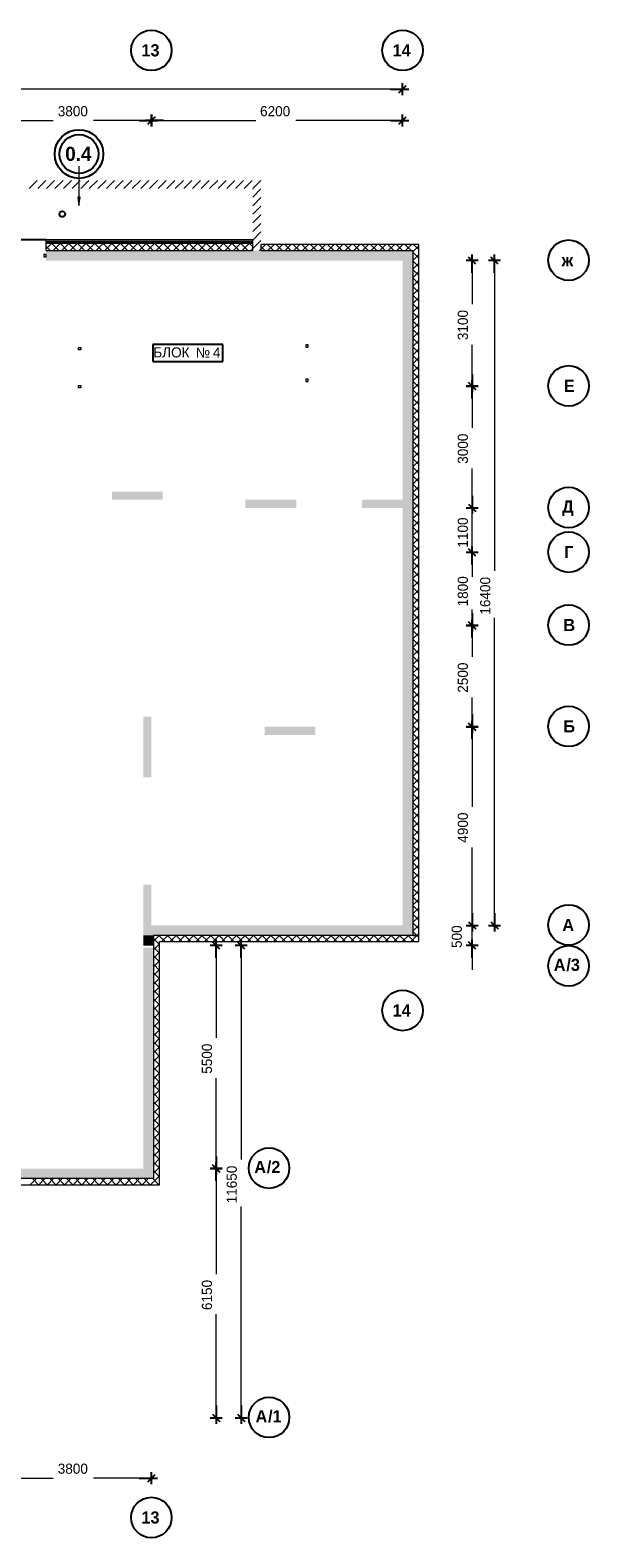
# Model space of a CAD drawing. Header units: millimetres. Extents: x 349531 to 1063351, y -131924 to 96186.
# Tile 58 of 228: x 402120 to 415911, y -658 to 36542. Entities that reach past the tile are written whole.
import ezdxf

# ---------------------------------------------------------------- set-up
doc = ezdxf.new("R2010")
doc.units = ezdxf.units.MM
doc.linetypes.add('______5', pattern=[1100, 800, -100, 100, -100])
for name, color, linetype, lineweight in [('Standard', 7, 'Continuous', 25), ('Навесной фасад', 7, 'Continuous', 25), ('Общий01', 7, 'Continuous', 13), ('Оси', 40, '______5', 18), ('Уровень пола', 7, 'Continuous', 13)]:
    doc.layers.add(name, color=color, linetype=linetype, lineweight=lineweight)
doc.layers.add('Стена_ бетон несущ.', color=7, linetype='Continuous', lineweight=70, true_color=0xb4b496)
doc.styles.add('MtXpl_Century_Gothic', font='GOTHIC.TTF')
doc.styles.add('MtXpl_Century_Gothic_1', font='GOTHICB.TTF')
doc.styles.add('MtXpl_Segoe_UI_Symbo', font='seguisym.ttf')

# ---------------------------------------------------------------- blocks, each defined once
blk = doc.blocks.new('проверка')
at = {"layer": 'Навесной фасад', "linetype": 'Continuous', "lineweight": 18, "true_color": 0xf0b464, "transparency": 33554687}
blk.add_hatch(color=31, dxfattribs=at).paths.add_polyline_path([(42714, -3137), (47814, -3137), (47814, -3097), (42714, -3097)])
at = {"layer": 'Стена_ бетон несущ.', "linetype": 'Continuous', "lineweight": 18, "true_color": 0xf1f1f1, "transparency": 33554687}
for points in [[(42714, -3607), (51514, -3607), (51514, -3357), (42714, -3357)], [(51514, -3357), (51514, -12107), (51764, -12107), (51764, -3357)], [(44339, -9507), (45589, -9507), (45589, -9307), (44339, -9307)], [(47634, -9707), (48887, -9707), (48887, -9507), (47634, -9507)], [(50513, -9707), (51514, -9707), (51514, -9507), (50513, -9507)], [(51514, -12107), (51514, -20007), (51764, -20007), (51764, -12107)], [(45114, -14857), (45114, -16357), (45314, -16357), (45314, -14857)], [(48113, -15307), (49363, -15307), (49363, -15107), (48113, -15107)], [(45314, -20007), (45314, -19007), (45114, -19007), (45114, -20007)], [(51764, -20007), (45114, -20007), (45114, -20257), (45364, -20257), (51764, -20257)], [(45114, -20257), (45114, -20507), (45364, -20507), (45364, -20257)], [(45114, -20557), (45114, -26007), (45364, -26007), (45364, -20557)], [(45364, -26007), (41514, -26007), (41514, -26257), (45364, -26257)]]:
    blk.add_hatch(color=7, dxfattribs=at).paths.add_polyline_path(points)
at = {"layer": 'Уровень пола', "linetype": 'Continuous', "lineweight": 13, "transparency": 33554687}
blk.add_hatch(color=202, dxfattribs=at).paths.add_polyline_path([(43496, -2039), (43526, -2249), (43556, -2039)])
at = {"color": 0, "linetype": 'ByBlock', "lineweight": -2}
for p, q in [((51514, 475), (51514, 775)), ((51214, 625), (51664, 625)), ((51424, 535), (51604, 715)), ((45314, -300), (45314, 0)), ((45314, 0), (45314, -300)), ((51514, -300), (51514, 0)), ((45014, -150), (45464, -150)), ((45614, -150), (45164, -150)), ((45224, -240), (45404, -60)), ((45404, -60), (45224, -240)), ((51214, -150), (51664, -150)), ((51424, -240), (51604, -60)), ((53381, -3607), (53081, -3607)), ((53321, -3697), (53141, -3517)), ((53231, -3907), (53231, -3457)), ((53934, -3607), (53634, -3607)), ((53874, -3697), (53694, -3517)), ((53784, -3907), (53784, -3457)), ((53321, -6797), (53141, -6617)), ((53141, -6617), (53321, -6797)), ((53231, -6407), (53231, -6857)), ((53231, -7007), (53231, -6557)), ((53381, -6707), (53081, -6707)), ((53081, -6707), (53381, -6707)), ((53141, -9617), (53321, -9797)), ((53141, -9617), (53321, -9797)), ((53231, -9407), (53231, -9857)), ((53231, -9407), (53231, -9857)), ((53081, -9707), (53381, -9707)), ((53081, -9707), (53381, -9707)), ((53321, -10897), (53141, -10717)), ((53321, -10897), (53141, -10717)), ((53231, -11107), (53231, -10657)), ((53231, -11107), (53231, -10657)), ((53381, -10807), (53081, -10807)), ((53381, -10807), (53081, -10807)), ((53381, -12607), (53081, -12607)), ((53081, -12607), (53381, -12607)), ((53321, -12697), (53141, -12517)), ((53141, -12517), (53321, -12697)), ((53231, -12307), (53231, -12757)), ((53231, -12907), (53231, -12457)), ((53231, -14807), (53231, -15257)), ((53381, -15107), (53081, -15107)), ((53081, -15107), (53381, -15107)), ((53321, -15197), (53141, -15017)), ((53141, -15017), (53321, -15197)), ((53231, -15407), (53231, -14957)), ((53231, -19707), (53231, -20157)), ((53231, -19707), (53231, -20157)), ((53784, -19707), (53784, -20157)), ((53081, -20007), (53381, -20007)), ((53081, -20007), (53381, -20007)), ((53141, -19917), (53321, -20097)), ((53141, -19917), (53321, -20097)), ((53634, -20007), (53934, -20007)), ((53694, -19917), (53874, -20097)), ((47004, -20597), (46824, -20417)), ((46914, -20807), (46914, -20357)), ((47617, -20597), (47437, -20417)), ((47527, -20807), (47527, -20357)), ((53321, -20597), (53141, -20417)), ((53231, -20807), (53231, -20357)), ((47064, -20507), (46764, -20507)), ((47677, -20507), (47377, -20507)), ((53381, -20507), (53081, -20507)), ((47064, -26007), (46764, -26007)), ((46764, -26007), (47064, -26007)), ((47004, -26097), (46824, -25917)), ((46824, -25917), (47004, -26097)), ((46914, -25707), (46914, -26157)), ((46914, -26307), (46914, -25857)), ((46914, -31857), (46914, -32307)), ((47527, -31857), (47527, -32307)), ((46764, -32157), (47064, -32157)), ((46824, -32067), (47004, -32247)), ((47377, -32157), (47677, -32157)), ((47437, -32067), (47617, -32247)), ((45014, -33645), (45464, -33645)), ((45224, -33735), (45404, -33555)), ((45314, -33795), (45314, -33495))]:
    blk.add_line(p, q, dxfattribs=at)
for centre, radius in [((45313, 1581), 500), ((51513, 1581), 500), ((43526, -976), 600), ((43526, -976), 480), ((55611, -3597), 500), ((55611, -6697), 500), ((55611, -9697), 500), ((55611, -10797), 500), ((55611, -12597), 500), ((55611, -15097), 500), ((55611, -19997), 500), ((55611, -21007), 500), ((51513, -22107), 500), ((48217, -25997), 500), ((48217, -32147), 500), ((45313, -34619), 500)]:
    blk.add_circle(centre, radius, dxfattribs=at)
at = {"layer": 'Standard', "color": 7, "linetype": 'Continuous', "lineweight": 13, "transparency": 33554687}
for p, q in [((42714, -3454), (42658, -3454)), ((42658, -3454), (42658, -3510)), ((42658, -3510), (42714, -3510)), ((42714, -3510), (42714, -3454)), ((43515, -5803), (43515, -5747)), ((43515, -5747), (43571, -5747)), ((43571, -5803), (43515, -5803)), ((43571, -5747), (43571, -5803)), ((49126, -5687), (49126, -5743)), ((49182, -5687), (49126, -5687)), ((49126, -5743), (49182, -5743)), ((49182, -5743), (49182, -5687)), ((43515, -6747), (43515, -6691)), ((43515, -6691), (43571, -6691)), ((43571, -6691), (43571, -6747)), ((49126, -6531), (49126, -6587)), ((49182, -6531), (49126, -6531)), ((49126, -6587), (49182, -6587)), ((49182, -6587), (49182, -6531)), ((43571, -6747), (43515, -6747))]:
    blk.add_line(p, q, dxfattribs=at)
at = {"layer": 'Навесной фасад', "color": 7, "linetype": 'Continuous', "lineweight": 25, "transparency": 33554687}
blk.add_line((42714, -3097), (41514, -3097), dxfattribs=at)
at = {"layer": 'Навесной фасад', "color": 7, "linetype": 'Continuous', "lineweight": 13, "transparency": 33554687}
for p, q in [((42714, -3137), (42714, -3097)), ((47814, -3097), (42714, -3097)), ((42714, -3177), (42714, -3137)), ((47814, -3137), (42714, -3137)), ((42714, -3137), (47814, -3137)), ((42714, -3177), (47814, -3177)), ((47814, -3137), (47814, -3097)), ((47814, -3177), (47814, -3137))]:
    blk.add_line(p, q, dxfattribs=at)
at = {"layer": 'Навесной фасад', "color": 41, "linetype": 'Continuous', "lineweight": 13, "transparency": 33554687}
for p, q in [((42714, -3357), (42714, -3177)), ((47814, -3177), (42714, -3177)), ((47814, -3357), (47814, -3177)), ((51764, -3207), (48014, -3207)), ((48014, -3207), (48014, -3357)), ((51914, -3207), (51764, -3207)), ((51914, -20257), (51914, -3207)), ((42714, -3357), (47814, -3357)), ((48014, -3357), (51514, -3357)), ((51514, -3357), (51764, -3357)), ((51764, -3357), (51764, -12107)), ((51764, -12107), (51764, -20007)), ((51764, -20007), (51764, -20257)), ((45364, -20257), (45364, -20507)), ((45514, -20257), (45364, -20257)), ((51764, -20257), (45514, -20257)), ((45514, -20407), (51914, -20407)), ((45514, -26257), (45514, -20407)), ((51914, -20257), (51764, -20257)), ((51764, -20257), (51914, -20257)), ((51914, -20407), (51914, -20257)), ((45364, -20507), (45364, -20557)), ((45364, -20557), (45364, -26007)), ((45364, -26007), (45364, -26257)), ((45364, -26257), (41914, -26257)), ((41914, -26407), (45514, -26407)), ((45514, -26407), (45514, -26257))]:
    blk.add_line(p, q, dxfattribs=at)
at = {"layer": 'Навесной фасад', "color": 41, "linetype": 'Continuous', "lineweight": 18, "transparency": 33554687}
for p, q in [((42714, -3319), (42856, -3177)), ((42813, -3357), (42714, -3257)), ((43026, -3357), (42846, -3177)), ((42888, -3357), (43068, -3177)), ((43238, -3357), (43058, -3177)), ((43100, -3357), (43280, -3177)), ((43450, -3357), (43270, -3177)), ((43312, -3357), (43492, -3177)), ((43662, -3357), (43482, -3177)), ((43524, -3357), (43704, -3177)), ((43874, -3357), (43694, -3177)), ((43736, -3357), (43916, -3177)), ((44086, -3357), (43906, -3177)), ((43949, -3357), (44129, -3177)), ((44298, -3357), (44118, -3177)), ((44161, -3357), (44341, -3177)), ((44511, -3357), (44331, -3177)), ((44373, -3357), (44553, -3177)), ((44723, -3357), (44543, -3177)), ((44585, -3357), (44765, -3177)), ((44935, -3357), (44755, -3177)), ((44797, -3357), (44977, -3177)), ((45147, -3357), (44967, -3177)), ((45009, -3357), (45189, -3177)), ((45359, -3357), (45179, -3177)), ((45221, -3357), (45401, -3177)), ((45571, -3357), (45391, -3177)), ((45433, -3357), (45613, -3177)), ((45783, -3357), (45603, -3177)), ((45646, -3357), (45826, -3177)), ((45995, -3357), (45815, -3177)), ((45858, -3357), (46038, -3177)), ((46208, -3357), (46028, -3177)), ((46070, -3357), (46250, -3177)), ((46420, -3357), (46240, -3177)), ((46282, -3357), (46462, -3177)), ((46632, -3357), (46452, -3177)), ((46494, -3357), (46674, -3177)), ((46844, -3357), (46664, -3177)), ((46706, -3357), (46886, -3177)), ((47056, -3357), (46876, -3177)), ((46918, -3357), (47098, -3177)), ((47268, -3357), (47088, -3177)), ((47131, -3357), (47311, -3177)), ((47480, -3357), (47300, -3177)), ((47343, -3357), (47523, -3177)), ((47693, -3357), (47513, -3177)), ((47555, -3357), (47735, -3177)), ((47814, -3266), (47725, -3177)), ((47767, -3357), (47814, -3310)), ((48014, -3322), (48129, -3207)), ((48117, -3357), (48014, -3254)), ((48329, -3357), (48179, -3207)), ((48191, -3357), (48341, -3207)), ((48541, -3357), (48391, -3207)), ((48403, -3357), (48553, -3207)), ((48753, -3357), (48603, -3207)), ((48615, -3357), (48765, -3207)), ((48965, -3357), (48815, -3207)), ((48828, -3357), (48978, -3207)), ((49177, -3357), (49027, -3207)), ((49040, -3357), (49190, -3207)), ((49390, -3357), (49240, -3207)), ((49252, -3357), (49402, -3207)), ((49602, -3357), (49452, -3207)), ((49464, -3357), (49614, -3207)), ((49814, -3357), (49664, -3207)), ((49676, -3357), (49826, -3207)), ((50026, -3357), (49876, -3207)), ((49888, -3357), (50038, -3207)), ((50238, -3357), (50088, -3207)), ((50100, -3357), (50250, -3207)), ((50450, -3357), (50300, -3207)), ((50312, -3357), (50462, -3207)), ((50662, -3357), (50512, -3207)), ((50525, -3357), (50675, -3207)), ((50874, -3357), (50724, -3207)), ((50737, -3357), (50887, -3207)), ((51087, -3357), (50937, -3207)), ((50949, -3357), (51099, -3207)), ((51299, -3357), (51149, -3207)), ((51161, -3357), (51311, -3207)), ((51511, -3357), (51361, -3207)), ((51373, -3357), (51523, -3207)), ((51723, -3357), (51573, -3207)), ((51585, -3357), (51735, -3207)), ((51764, -3391), (51914, -3241)), ((51914, -3335), (51785, -3207)), ((51914, -3547), (51764, -3397)), ((51764, -3603), (51914, -3453)), ((51914, -3760), (51764, -3610)), ((51764, -3815), (51914, -3665)), ((51914, -3972), (51764, -3822)), ((51764, -4027), (51914, -3877)), ((51914, -4184), (51764, -4034)), ((51764, -4239), (51914, -4089)), ((51914, -4396), (51764, -4246)), ((51764, -4451), (51914, -4301)), ((51914, -4608), (51764, -4458)), ((51764, -4664), (51914, -4514)), ((51914, -4820), (51764, -4670)), ((51764, -4876), (51914, -4726)), ((51914, -5032), (51764, -4882)), ((51764, -5088), (51914, -4938)), ((51914, -5244), (51764, -5094)), ((51764, -5300), (51914, -5150)), ((51914, -5457), (51764, -5307)), ((51764, -5512), (51914, -5362)), ((51914, -5669), (51764, -5519)), ((51764, -5724), (51914, -5574)), ((51914, -5881), (51764, -5731)), ((51764, -5936), (51914, -5786)), ((51914, -6093), (51764, -5943)), ((51764, -6149), (51914, -5999)), ((51914, -6305), (51764, -6155)), ((51764, -6361), (51914, -6211)), ((51914, -6517), (51764, -6367)), ((51764, -6573), (51914, -6423)), ((51914, -6729), (51764, -6579)), ((51764, -6785), (51914, -6635)), ((51914, -6942), (51764, -6792)), ((51764, -6997), (51914, -6847)), ((51914, -7154), (51764, -7004)), ((51764, -7209), (51914, -7059)), ((51914, -7366), (51764, -7216)), ((51764, -7421), (51914, -7271)), ((51914, -7578), (51764, -7428)), ((51764, -7633), (51914, -7483)), ((51914, -7790), (51764, -7640)), ((51764, -7846), (51914, -7696)), ((51914, -8002), (51764, -7852)), ((51764, -8058), (51914, -7908)), ((51914, -8214), (51764, -8064)), ((51764, -8270), (51914, -8120)), ((51914, -8426), (51764, -8276)), ((51764, -8482), (51914, -8332)), ((51914, -8639), (51764, -8489)), ((51764, -8694), (51914, -8544)), ((51914, -8851), (51764, -8701)), ((51764, -8906), (51914, -8756)), ((51914, -9063), (51764, -8913)), ((51764, -9118), (51914, -8968)), ((51914, -9275), (51764, -9125)), ((51764, -9331), (51914, -9181)), ((51914, -9487), (51764, -9337)), ((51764, -9543), (51914, -9393)), ((51914, -9699), (51764, -9549)), ((51764, -9755), (51914, -9605)), ((51914, -9911), (51764, -9761)), ((51764, -9967), (51914, -9817)), ((51914, -10124), (51764, -9974)), ((51764, -10179), (51914, -10029)), ((51914, -10336), (51764, -10186)), ((51764, -10391), (51914, -10241)), ((51914, -10548), (51764, -10398)), ((51764, -10603), (51914, -10453)), ((51914, -10760), (51764, -10610)), ((51764, -10815), (51914, -10665)), ((51914, -10972), (51764, -10822)), ((51764, -11028), (51914, -10878)), ((51914, -11184), (51764, -11034)), ((51764, -11240), (51914, -11090)), ((51914, -11396), (51764, -11246)), ((51764, -11452), (51914, -11302)), ((51914, -11608), (51764, -11458)), ((51764, -11664), (51914, -11514)), ((51914, -11821), (51764, -11671)), ((51764, -11876), (51914, -11726)), ((51914, -12033), (51764, -11883)), ((51764, -12088), (51914, -11938)), ((51914, -12245), (51764, -12095)), ((51764, -12300), (51914, -12150)), ((51914, -12457), (51764, -12307)), ((51764, -12512), (51914, -12362)), ((51914, -12669), (51764, -12519)), ((51764, -12725), (51914, -12575)), ((51914, -12881), (51764, -12731)), ((51764, -12937), (51914, -12787)), ((51914, -13093), (51764, -12943)), ((51764, -13149), (51914, -12999)), ((51914, -13305), (51764, -13155)), ((51764, -13361), (51914, -13211)), ((51914, -13518), (51764, -13368)), ((51764, -13573), (51914, -13423)), ((51914, -13730), (51764, -13580)), ((51764, -13785), (51914, -13635)), ((51914, -13942), (51764, -13792)), ((51764, -13997), (51914, -13847)), ((51914, -14154), (51764, -14004)), ((51764, -14210), (51914, -14060)), ((51914, -14366), (51764, -14216)), ((51764, -14422), (51914, -14272)), ((51914, -14578), (51764, -14428)), ((51764, -14634), (51914, -14484)), ((51914, -14790), (51764, -14640)), ((51764, -14846), (51914, -14696)), ((51914, -15003), (51764, -14853)), ((51764, -15058), (51914, -14908)), ((51914, -15215), (51764, -15065)), ((51764, -15270), (51914, -15120)), ((51914, -15427), (51764, -15277)), ((51764, -15482), (51914, -15332)), ((51914, -15639), (51764, -15489)), ((51764, -15694), (51914, -15544)), ((51914, -15851), (51764, -15701)), ((51764, -15907), (51914, -15757)), ((51914, -16063), (51764, -15913)), ((51764, -16119), (51914, -15969)), ((51914, -16275), (51764, -16125)), ((51764, -16331), (51914, -16181)), ((51914, -16487), (51764, -16337)), ((51764, -16543), (51914, -16393)), ((51914, -16700), (51764, -16550)), ((51764, -16755), (51914, -16605)), ((51914, -16912), (51764, -16762)), ((51764, -16967), (51914, -16817)), ((51914, -17124), (51764, -16974)), ((51764, -17179), (51914, -17029)), ((51914, -17336), (51764, -17186)), ((51764, -17392), (51914, -17242)), ((51914, -17548), (51764, -17398)), ((51764, -17604), (51914, -17454)), ((51914, -17760), (51764, -17610)), ((51764, -17816), (51914, -17666)), ((51914, -17972), (51764, -17822)), ((51764, -18028), (51914, -17878)), ((51914, -18185), (51764, -18035)), ((51764, -18240), (51914, -18090)), ((51914, -18397), (51764, -18247)), ((51764, -18452), (51914, -18302)), ((51914, -18609), (51764, -18459)), ((51764, -18664), (51914, -18514)), ((51914, -18821), (51764, -18671)), ((51764, -18876), (51914, -18726)), ((51914, -19033), (51764, -18883)), ((51764, -19089), (51914, -18939)), ((51914, -19245), (51764, -19095)), ((51764, -19301), (51914, -19151)), ((51914, -19457), (51764, -19307)), ((51764, -19513), (51914, -19363)), ((51914, -19669), (51764, -19519)), ((51764, -19725), (51914, -19575)), ((51914, -19882), (51764, -19732)), ((51764, -19937), (51914, -19787)), ((51914, -20094), (51764, -19944)), ((51764, -20149), (51914, -19999)), ((45364, -20397), (45504, -20257)), ((45514, -20482), (45364, -20332)), ((45364, -20610), (45514, -20460)), ((45514, -20270), (45501, -20257)), ((45651, -20407), (45514, -20270)), ((45566, -20407), (45716, -20257)), ((45863, -20407), (45713, -20257)), ((45778, -20407), (45928, -20257)), ((46075, -20407), (45925, -20257)), ((45990, -20407), (46140, -20257)), ((46287, -20407), (46137, -20257)), ((46203, -20407), (46353, -20257)), ((46499, -20407), (46349, -20257)), ((46415, -20407), (46565, -20257)), ((46711, -20407), (46561, -20257)), ((46627, -20407), (46777, -20257)), ((46923, -20407), (46773, -20257)), ((46839, -20407), (46989, -20257)), ((47136, -20407), (46986, -20257)), ((47051, -20407), (47201, -20257)), ((47348, -20407), (47198, -20257)), ((47263, -20407), (47413, -20257)), ((47560, -20407), (47410, -20257)), ((47475, -20407), (47625, -20257)), ((47772, -20407), (47622, -20257)), ((47687, -20407), (47837, -20257)), ((47984, -20407), (47834, -20257)), ((47900, -20407), (48050, -20257)), ((48196, -20407), (48046, -20257)), ((48112, -20407), (48262, -20257)), ((48408, -20407), (48258, -20257)), ((48324, -20407), (48474, -20257)), ((48620, -20407), (48470, -20257)), ((48536, -20407), (48686, -20257)), ((48833, -20407), (48683, -20257)), ((48748, -20407), (48898, -20257)), ((49045, -20407), (48895, -20257)), ((48960, -20407), (49110, -20257)), ((49257, -20407), (49107, -20257)), ((49172, -20407), (49322, -20257)), ((49469, -20407), (49319, -20257)), ((49385, -20407), (49535, -20257)), ((49681, -20407), (49531, -20257)), ((49597, -20407), (49747, -20257)), ((49893, -20407), (49743, -20257)), ((49809, -20407), (49959, -20257)), ((50105, -20407), (49955, -20257)), ((50021, -20407), (50171, -20257)), ((50318, -20407), (50168, -20257)), ((50233, -20407), (50383, -20257)), ((50530, -20407), (50380, -20257)), ((50445, -20407), (50595, -20257)), ((50742, -20407), (50592, -20257)), ((50657, -20407), (50807, -20257)), ((50954, -20407), (50804, -20257)), ((50869, -20407), (51019, -20257)), ((51166, -20407), (51016, -20257)), ((51082, -20407), (51232, -20257)), ((51378, -20407), (51228, -20257)), ((51294, -20407), (51444, -20257)), ((51590, -20407), (51440, -20257)), ((51506, -20407), (51656, -20257)), ((51802, -20407), (51652, -20257)), ((51718, -20407), (51868, -20257)), ((51865, -20257), (51764, -20156)), ((51914, -20306), (51865, -20257)), ((51868, -20257), (51914, -20211)), ((45514, -20694), (45364, -20544)), ((45364, -20822), (45514, -20672)), ((45514, -20906), (45364, -20756)), ((45364, -21034), (45514, -20884)), ((45514, -21118), (45364, -20968)), ((45364, -21246), (45514, -21096)), ((45514, -21330), (45364, -21180)), ((45364, -21458), (45514, -21308)), ((45514, -21543), (45364, -21393)), ((45364, -21670), (45514, -21520)), ((45514, -21755), (45364, -21605)), ((45364, -21882), (45514, -21732)), ((45514, -21967), (45364, -21817)), ((45364, -22094), (45514, -21944)), ((45514, -22179), (45364, -22029)), ((45364, -22307), (45514, -22157)), ((45514, -22391), (45364, -22241)), ((45364, -22519), (45514, -22369)), ((45514, -22603), (45364, -22453)), ((45364, -22731), (45514, -22581)), ((45514, -22815), (45364, -22665)), ((45364, -22943), (45514, -22793)), ((45514, -23028), (45364, -22878)), ((45364, -23155), (45514, -23005)), ((45514, -23240), (45364, -23090)), ((45364, -23367), (45514, -23217)), ((45514, -23452), (45364, -23302)), ((45364, -23579), (45514, -23429)), ((45514, -23664), (45364, -23514)), ((45364, -23792), (45514, -23642)), ((45514, -23876), (45364, -23726)), ((45364, -24004), (45514, -23854)), ((45514, -24088), (45364, -23938)), ((45364, -24216), (45514, -24066)), ((45514, -24300), (45364, -24150)), ((45364, -24428), (45514, -24278)), ((45514, -24512), (45364, -24362)), ((45364, -24640), (45514, -24490)), ((45514, -24725), (45364, -24575)), ((45364, -24852), (45514, -24702)), ((45514, -24937), (45364, -24787)), ((45364, -25064), (45514, -24914)), ((45514, -25149), (45364, -24999)), ((45364, -25276), (45514, -25126)), ((45514, -25361), (45364, -25211)), ((45364, -25489), (45514, -25339)), ((45514, -25573), (45364, -25423)), ((45364, -25701), (45514, -25551)), ((45514, -25785), (45364, -25635)), ((45364, -25913), (45514, -25763)), ((45514, -25997), (45364, -25847)), ((45364, -26125), (45514, -25975)), ((42324, -26407), (42474, -26257)), ((42529, -26407), (42379, -26257)), ((42536, -26407), (42686, -26257)), ((42741, -26407), (42591, -26257)), ((42748, -26407), (42898, -26257)), ((42953, -26407), (42803, -26257)), ((42960, -26407), (43110, -26257)), ((43165, -26407), (43015, -26257)), ((43172, -26407), (43322, -26257)), ((43377, -26407), (43227, -26257)), ((43385, -26407), (43535, -26257)), ((43590, -26407), (43440, -26257)), ((43597, -26407), (43747, -26257)), ((43802, -26407), (43652, -26257)), ((43809, -26407), (43959, -26257)), ((44014, -26407), (43864, -26257)), ((44021, -26407), (44171, -26257)), ((44226, -26407), (44076, -26257)), ((44233, -26407), (44383, -26257)), ((44438, -26407), (44288, -26257)), ((44445, -26407), (44595, -26257)), ((44650, -26407), (44500, -26257)), ((44657, -26407), (44807, -26257)), ((44862, -26407), (44712, -26257)), ((44869, -26407), (45019, -26257)), ((45075, -26407), (44925, -26257)), ((45082, -26407), (45232, -26257)), ((45287, -26407), (45137, -26257)), ((45294, -26407), (45444, -26257)), ((45499, -26407), (45349, -26257)), ((45514, -26209), (45364, -26059)), ((45444, -26257), (45514, -26187)), ((45506, -26407), (45514, -26399))]:
    blk.add_line(p, q, dxfattribs=at)
at = {"layer": 'Общий01', "color": 7, "linetype": 'Continuous', "lineweight": 25, "transparency": 33554687}
for p, q in [((47075, -5676), (45350, -5676)), ((45350, -5676), (45350, -6093)), ((47075, -6093), (47075, -5676)), ((45350, -6093), (47075, -6093))]:
    blk.add_line(p, q, dxfattribs=at)
blk.add_circle((43114, -2457), 70, dxfattribs=at)
at = {"layer": 'Оси', "color": 218, "linetype": 'Continuous', "lineweight": 0, "transparency": 33554687}
for p, q in [((51214, 625), (23526, 625)), ((41814, -150), (42889, -150)), ((45014, -150), (43887, -150)), ((45614, -150), (47895, -150)), ((51214, -150), (48882, -150)), ((53231, -3907), (53231, -4683)), ((53784, -3907), (53784, -11263)), ((53231, -6407), (53231, -5681)), ((53231, -7007), (53231, -7733)), ((53231, -9407), (53231, -8731)), ((53231, -9407), (53231, -9107)), ((53231, -10807), (53231, -9707)), ((53231, -11107), (53231, -11252)), ((53231, -11107), (53231, -11407)), ((53231, -12307), (53231, -12213)), ((53784, -19707), (53784, -12416)), ((53231, -12907), (53231, -13382)), ((53231, -14807), (53231, -14382)), ((53231, -15407), (53231, -17081)), ((53231, -19707), (53231, -18083)), ((53231, -19707), (53231, -19407)), ((53231, -20507), (53231, -20007)), ((46914, -20807), (46914, -22784)), ((47527, -20807), (47527, -25788)), ((53231, -20807), (53231, -21107)), ((46914, -25707), (46914, -23780)), ((46914, -26307), (46914, -28614)), ((47527, -31857), (47527, -26941)), ((46914, -31857), (46914, -29601)), ((41814, -33645), (42889, -33645)), ((45014, -33645), (43887, -33645))]:
    blk.add_line(p, q, dxfattribs=at)
at = {"layer": 'Оси', "color": 218, "linetype": 'Continuous', "lineweight": 13, "transparency": 33554687}
blk.add_line((45314, -33575), (45314, -33645), dxfattribs=at)
at = {"layer": 'Стена_ бетон несущ.', "color": 7, "linetype": 'Continuous', "lineweight": 18, "transparency": 33554687}
for p, q in [((42297, -1827), (42497, -1627)), ((42509, -1827), (42709, -1627)), ((42721, -1827), (42921, -1627)), ((42933, -1827), (43133, -1627)), ((43145, -1827), (43345, -1627)), ((43357, -1827), (43557, -1627)), ((43569, -1827), (43769, -1627)), ((43781, -1827), (43981, -1627)), ((43994, -1827), (44194, -1627)), ((44206, -1827), (44406, -1627)), ((44418, -1827), (44618, -1627)), ((44630, -1827), (44830, -1627)), ((44842, -1827), (45042, -1627)), ((45054, -1827), (45254, -1627)), ((45266, -1827), (45466, -1627)), ((45479, -1827), (45679, -1627)), ((45691, -1827), (45891, -1627)), ((45903, -1827), (46103, -1627)), ((46115, -1827), (46315, -1627)), ((46327, -1827), (46527, -1627)), ((46539, -1827), (46739, -1627)), ((46751, -1827), (46951, -1627)), ((46963, -1827), (47163, -1627)), ((47176, -1827), (47376, -1627)), ((47388, -1827), (47588, -1627)), ((47600, -1827), (47800, -1627)), ((47812, -1827), (47814, -1825)), ((47814, -1825), (48012, -1627)), ((47814, -2038), (48014, -1838)), ((47814, -2250), (48014, -2050)), ((47814, -2462), (48014, -2262)), ((47814, -2674), (48014, -2474)), ((47814, -2886), (48014, -2686)), ((47814, -3098), (48014, -2898)), ((47814, -3310), (48014, -3110)), ((47979, -3357), (48014, -3322))]:
    blk.add_line(p, q, dxfattribs=at)
at = {"layer": 'Уровень пола', "color": 202, "linetype": 'Continuous', "lineweight": 13, "transparency": 33554687}
for p, q in [((43526, -1279), (43526, -2249)), ((43556, -2039), (43496, -2039)), ((43496, -2039), (43526, -2249)), ((43526, -2039), (43526, -2024)), ((43526, -2249), (43556, -2039)), ((43526, -2249), (43526, -2249)), ((43526, -2249), (43526, -2249)), ((43526, -2249), (43526, -2249))]:
    blk.add_line(p, q, dxfattribs=at)
at = {"layer": 'Общий01', "color": 7, "transparency": 33554687}
for s, style, p in [('БЛОК', 'MtXpl_Century_Gothic', (45361, -5995)), ('№', 'MtXpl_Segoe_UI_Symbo', (46407, -6001)), ('4', 'MtXpl_Century_Gothic', (46832, -6001))]:
    blk.add_text(s, height=250, dxfattribs=dict(at, style=style)).set_placement(p)
at = {"layer": 'Оси', "color": 16, "transparency": 33554687, "style": 'MtXpl_Century_Gothic_1'}
for s, p in [('13', (45068, 1434)), ('14', (51267, 1431)), ('ж', (55440, -3747)), ('Е', (55495, -6847)), ('Д', (55450, -9824)), ('Г', (55503, -10947)), ('В', (55483, -12747)), ('Б', (55483, -15247)), ('А', (55457, -20147)), ('А', (55246, -21130)), ('/3', (55555, -21130)), ('14', (51267, -22257)), ('А', (47853, -26120)), ('/2', (48162, -26120)), ('А', (47884, -32270)), ('/1', (48193, -32270)), ('13', (45068, -34766))]:
    blk.add_text(s, height=300, dxfattribs=at).set_placement(p)
at = {"layer": 'Оси', "color": 218, "transparency": 33554687, "style": 'MtXpl_Century_Gothic'}
for s, p in [('3800', (43002, -44)), ('6200', (47996, -44)), ('3800', (43002, -33538))]:
    blk.add_text(s, height=250, dxfattribs=at).set_placement(p)
for s, p in [('3100', (53125, -5568)), ('3000', (53125, -8618)), ('1100', (53125, -10687)), ('1800', (53125, -12137)), ('16400', (53678, -12341)), ('2500', (53125, -14267)), ('4900', (53125, -17967)), ('500', (52975, -20565)), ('5500', (46808, -23669)), ('11650', (47421, -26866)), ('6150', (46808, -29499))]:
    blk.add_text(s, height=250, rotation=90, dxfattribs=at).set_placement(p)
at = {"layer": 'Уровень пола', "color": 202, "transparency": 33554687, "style": 'MtXpl_Century_Gothic_1'}
blk.add_text('0.4', height=350, dxfattribs=at).set_placement((43185, -1146))

msp = doc.modelspace()

# ---------------------------------------------------------------- block references
msp.add_blockref('проверка', (359799.3, 34461.1, 160))

doc.saveas('drawing.dxf')
